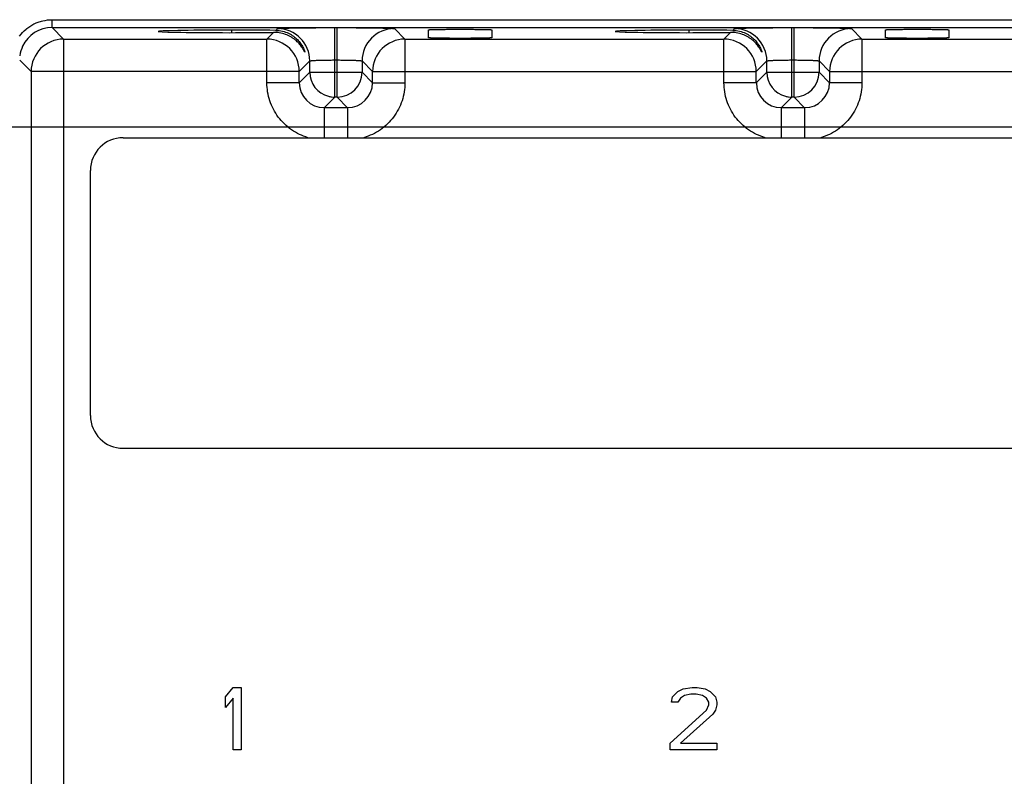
# Model space of a CAD drawing. Header units: inches. Extents: x 0 to 34, y 0 to 22.
# Tile 49 of 71: x 11.9 to 14.2, y 16.3 to 18.1. Entities that reach past the tile are written whole.
import ezdxf

# ---------------------------------------------------------------- set-up
doc = ezdxf.new("R2010")
doc.units = ezdxf.units.IN
doc.header["$LTSCALE"] = 1.87
doc.header["$MEASUREMENT"] = 0
doc.layers.get('0').update_dxf_attribs({"linetype": 'CONTINUOUS'})
doc.layers.add('DIMENSIONS', color=7, linetype='CONTINUOUS')
doc.styles.get("Standard").update_dxf_attribs({"font": 'txt', "width": 0.8})
doc.dimstyles.new('DIMSTYLE_1', dxfattribs={"dimtxt": 0.125, "dimasz": 0.18, "dimexe": 0.125, "dimexo": 0.0625, "dimgap": 0.09, "dimtad": 0, "dimtih": 1, "dimtoh": 1, "dimzin": 4, "dimdsep": 46, "dimtxsty": 'STANDARD', "dimblk": '_FILLED', "dimblk1": '_FILLED', "dimblk2": '_FILLED', "dimcen": 0.09, "dimadec": 0, "dimazin": 0, "dimtp": 0.01, "dimtm": 0.01, "dimtfac": 1, "dimtofl": 0, "dimtmove": 0, "dimatfit": 3, "dimldrblk": '_FILLED', "dimfxl": 1, "dimtolj": 1, "dimtzin": 4, "dimarcsym": 0})

# ---------------------------------------------------------------- blocks, each defined once
blk = doc.blocks.new('*D41')
at = {"layer": 'DIMENSIONS', "color": 2, "linetype": 'CONTINUOUS'}
blk.add_line((11.6309, 17.8466), (22.5948, 17.8466), dxfattribs=at)
at = {"layer": 'DIMENSIONS', "color": 2, "linetype": 'CONTINUOUS', "insert": (22.6573, 17.9091), "char_height": 0.125, "width": 1.125, "attachment_point": 1, "line_spacing_factor": 0.9}
blk.add_mtext('3.08{\\Ftxt.shx;\\W1.000000;\\H0.125000; }[78.3]', dxfattribs=at)
blk = doc.blocks.new('_FILLED')
at = {"color": 0, "linetype": 'BYBLOCK'}
blk.add_solid([(0, 0), (-1, 0.174), (-1, -0.174)], dxfattribs=at)

msp = doc.modelspace()

# ---------------------------------------------------------------- linework, layer by layer
at = {"color": 7, "linetype": 'CONTINUOUS'}
for p, q in [((11.9519, 18.0858), (11.9519, 18.1048)), ((11.9519, 18.1048), (20.5329, 18.1048)), ((11.9797, 18.0579), (11.9519, 18.0858)), ((11.9519, 18.0858), (20.5329, 18.0858)), ((12.4944, 18.0833), (12.4902, 18.0791)), ((12.6324, 17.9183), (12.6324, 18.0857)), ((12.638, 17.9183), (12.638, 18.0857)), ((12.8013, 18.0579), (12.776, 18.0833)), ((13.5944, 18.0833), (13.5902, 18.0791)), ((13.7324, 17.9183), (13.7324, 18.0857)), ((13.738, 17.9183), (13.738, 18.0857)), ((13.9013, 18.0579), (13.876, 18.0833)), ((11.9797, 18.0579), (11.9797, 14.9352)), ((11.9797, 18.0579), (12.4691, 18.0579)), ((12.3842, 18.0797), (12.3842, 18.0735)), ((12.4852, 18.0741), (12.4691, 18.0579)), ((12.4691, 17.9529), (12.4691, 18.0579)), ((12.8013, 18.0579), (12.8013, 17.9529)), ((12.8013, 18.0579), (13.5691, 18.0579)), ((12.8582, 18.0612), (12.858, 18.0804)), ((13.0104, 18.0804), (13.0102, 18.0612)), ((13.4842, 18.0797), (13.4842, 18.0735)), ((13.5852, 18.0741), (13.5691, 18.0579)), ((13.5691, 17.9529), (13.5691, 18.0579)), ((13.9013, 18.0579), (13.9013, 17.9529)), ((13.9013, 18.0579), (14.6691, 18.0579)), ((13.9582, 18.0612), (13.958, 18.0804)), ((14.1104, 18.0804), (14.1102, 18.0612)), ((11.8741, 18.0076), (11.9017, 17.98)), ((12.547, 17.98), (12.5724, 18.0053)), ((12.5724, 17.9783), (12.5724, 18.0053)), ((12.6324, 18.0077), (12.638, 18.0077)), ((12.698, 18.0053), (12.698, 17.9783)), ((12.698, 18.0053), (12.7233, 17.98)), ((13.647, 17.98), (13.6724, 18.0053)), ((13.6724, 17.9783), (13.6724, 18.0053)), ((13.7324, 18.0077), (13.738, 18.0077)), ((13.798, 18.0053), (13.798, 17.9783)), ((13.798, 18.0053), (13.8233, 17.98)), ((11.9017, 17.98), (11.9017, 15.0132)), ((12.547, 17.98), (11.9017, 17.98)), ((12.547, 17.9529), (12.547, 17.98)), ((12.5724, 17.9783), (12.547, 17.9529)), ((12.5724, 17.9783), (12.698, 17.9783)), ((12.7233, 17.9529), (12.698, 17.9783)), ((12.7233, 17.9529), (12.7233, 17.98)), ((12.7233, 17.98), (13.647, 17.98)), ((13.647, 17.9529), (13.647, 17.98)), ((13.6724, 17.9783), (13.647, 17.9529)), ((13.6724, 17.9783), (13.798, 17.9783)), ((13.8233, 17.9529), (13.798, 17.9783)), ((13.8233, 17.98), (13.8233, 17.9529)), ((13.8233, 17.98), (14.747, 17.98)), ((12.547, 17.9529), (12.4691, 17.9529)), ((12.7233, 17.9529), (12.8013, 17.9529)), ((13.647, 17.9529), (13.5691, 17.9529)), ((13.9013, 17.9529), (13.8233, 17.9529)), ((12.607, 17.8929), (12.6324, 17.9183)), ((12.638, 17.9183), (12.6324, 17.9183)), ((12.638, 17.9183), (12.6633, 17.8929)), ((13.707, 17.8929), (13.7324, 17.9183)), ((13.738, 17.9183), (13.7324, 17.9183)), ((13.738, 17.9183), (13.7633, 17.8929)), ((12.607, 17.8929), (12.607, 17.8206)), ((12.6633, 17.8929), (12.607, 17.8929)), ((12.6633, 17.8929), (12.6633, 17.8206)), ((13.707, 17.8929), (13.707, 17.8206)), ((13.7633, 17.8929), (13.707, 17.8929)), ((13.7633, 17.8929), (13.7633, 17.8206)), ((12.1231, 17.8206), (20.3656, 17.8206)), ((12.0444, 17.1513), (12.0444, 17.7419)), ((12.1231, 17.0726), (20.3656, 17.0726)), ((12.3694, 16.4743), (12.3881, 16.4966)), ((12.3881, 16.4966), (12.4069, 16.4966)), ((12.4069, 16.4966), (12.4069, 16.3466)), ((13.4706, 16.4934), (13.4925, 16.4966)), ((13.4925, 16.4966), (13.505, 16.4966)), ((13.505, 16.4966), (13.5238, 16.4934)), ((12.3694, 16.4487), (12.3694, 16.4743)), ((12.3881, 16.4711), (12.3694, 16.4487)), ((12.3881, 16.3466), (12.3881, 16.4711)), ((13.4425, 16.4615), (13.4456, 16.4743)), ((13.4456, 16.4743), (13.4581, 16.487)), ((13.4581, 16.487), (13.4706, 16.4934)), ((13.4644, 16.4711), (13.4581, 16.4615)), ((13.4738, 16.4774), (13.4644, 16.4711)), ((13.4894, 16.4806), (13.4738, 16.4774)), ((13.5019, 16.4806), (13.4894, 16.4806)), ((13.5175, 16.4774), (13.5019, 16.4806)), ((13.5269, 16.4711), (13.5175, 16.4774)), ((13.5238, 16.4934), (13.5363, 16.487)), ((13.5331, 16.4615), (13.5269, 16.4711)), ((13.5363, 16.487), (13.5488, 16.4743)), ((13.5488, 16.4743), (13.5519, 16.4615)), ((13.4581, 16.4615), (13.4425, 16.4615)), ((13.5269, 16.4423), (13.5331, 16.4551)), ((13.5331, 16.4551), (13.5331, 16.4615)), ((13.5519, 16.4551), (13.5488, 16.4423)), ((13.5519, 16.4615), (13.5519, 16.4551)), ((13.4394, 16.3625), (13.5269, 16.4423)), ((13.5425, 16.4328), (13.4644, 16.3625)), ((13.5488, 16.4423), (13.5425, 16.4328)), ((13.4394, 16.3466), (13.4394, 16.3625)), ((13.4644, 16.3625), (13.5519, 16.3625)), ((13.5519, 16.3625), (13.5519, 16.3466)), ((12.4069, 16.3466), (12.3881, 16.3466)), ((13.5519, 16.3466), (13.4394, 16.3466))]:
    msp.add_line(p, q, dxfattribs=at)
for centre, radius, start, end in [((11.9519, 18.0079), 0.0779, 89.9868, 155.151), ((12.4944, 18.0053), 0.078, 0.0437, 89.9565), ((12.776, 18.0053), 0.078, 90.0435, 179.9563), ((13.5944, 18.0053), 0.078, 0.0437, 89.9565), ((13.876, 18.0053), 0.078, 90.0435, 179.9563), ((11.9797, 17.9799), 0.078, 90.0209, 179.982), ((12.469, 17.9799), 0.078, 0.0195, 89.9804), ((12.4861, 17.993), 0.0811, 87.2256, 90.692), ((12.8014, 17.9799), 0.078, 90.021, 179.979), ((13.569, 17.9799), 0.078, 0.0195, 89.9804), ((13.5861, 17.993), 0.0811, 87.2256, 90.692), ((13.9014, 17.9799), 0.078, 90.021, 179.979), ((11.9531, 18.0073), 0.0792, 155.1098, 172.2285), ((12.6324, 17.9783), 0.06, 180.0174, 255.0839), ((12.638, 17.9783), 0.06, 270.0209, 359.979), ((13.7324, 17.9783), 0.06, 180.0174, 255.0839), ((13.738, 17.9783), 0.06, 270.0209, 359.979), ((12.6071, 17.953), 0.06, 180.0504, 269.95), ((12.6633, 17.953), 0.06, 270.0504, 359.95), ((13.7071, 17.953), 0.06, 180.0504, 269.95), ((13.7633, 17.953), 0.06, 270.0504, 359.95), ((12.6326, 17.979), 0.0607, 255.1165, 262.4833), ((12.6325, 17.978), 0.0597, 262.4725, 269.9583), ((13.7326, 17.979), 0.0607, 255.1165, 262.4833), ((13.7325, 17.978), 0.0597, 262.4725, 269.9583), ((12.1231, 17.7419), 0.0787, 90, 180), ((12.1231, 17.1513), 0.0787, 180, 270)]:
    msp.add_arc(centre, radius, start, end, dxfattribs=at)
for centre in [(12.3842, 18.0766), (13.4842, 18.0766)]:
    msp.add_ellipse(centre, major_axis=(0.1771, 0), ratio=0.017455, start_param=0.92934, end_param=5.318939, dxfattribs=at)
for points, knots in [([(11.874, 18.0654), (11.8785, 18.0715), (11.8862, 18.0799), (11.8983, 18.0889), (11.9081, 18.0946), (11.9186, 18.0991), (11.9331, 18.1033), (11.9444, 18.1047), (11.9519, 18.1048)], [0, 0, 0, 0, 0.24993, 0.375054, 0.500172, 0.625299, 0.750488, 1, 1, 1, 1]), ([(12.4944, 18.0833), (12.4945, 18.0834), (12.4948, 18.0835), (12.4955, 18.0836), (12.4964, 18.0837), (12.4976, 18.0838), (12.4992, 18.0839), (12.5019, 18.0841), (12.506, 18.0843), (12.5119, 18.0845), (12.5189, 18.0847), (12.5269, 18.0848), (12.536, 18.085), (12.546, 18.0852), (12.5608, 18.0853), (12.5808, 18.0855), (12.6061, 18.0857), (12.6235, 18.0857), (12.6324, 18.0857)], [0, 0, 0, 0, 0.002438, 0.007006, 0.01377, 0.022758, 0.033995, 0.047499, 0.081331, 0.123941, 0.17483, 0.233491, 0.299339, 0.371731, 0.45002, 0.621408, 0.807264, 1, 1, 1, 1]), ([(12.638, 18.0857), (12.6468, 18.0857), (12.6643, 18.0857), (12.6896, 18.0855), (12.7096, 18.0853), (12.7244, 18.0852), (12.7344, 18.085), (12.7435, 18.0848), (12.7515, 18.0847), (12.7585, 18.0845), (12.7644, 18.0843), (12.7685, 18.0841), (12.7712, 18.0839), (12.7728, 18.0838), (12.774, 18.0837), (12.7749, 18.0836), (12.7755, 18.0835), (12.7759, 18.0834), (12.776, 18.0833)], [0, 0, 0, 0, 0.192733, 0.378587, 0.549974, 0.628263, 0.700655, 0.766502, 0.825162, 0.87605, 0.918659, 0.952492, 0.965997, 0.977234, 0.986224, 0.992989, 0.99756, 1, 1, 1, 1]), ([(12.8581, 18.0804), (12.8581, 18.0804), (12.8583, 18.0805), (12.8585, 18.0805), (12.859, 18.0806), (12.8596, 18.0807), (12.8604, 18.0807), (12.8613, 18.0808), (12.8625, 18.0809), (12.8644, 18.0809), (12.8672, 18.081), (12.871, 18.0811), (12.8755, 18.0812), (12.8805, 18.0813), (12.886, 18.0814), (12.8943, 18.0815), (12.9054, 18.0816), (12.9195, 18.0817), (12.9342, 18.0817), (12.9489, 18.0817), (12.963, 18.0816), (12.9741, 18.0815), (12.9823, 18.0814), (12.9879, 18.0813), (12.9929, 18.0812), (12.9974, 18.0811), (13.0012, 18.081), (13.004, 18.0809), (13.0059, 18.0809), (13.007, 18.0808), (13.008, 18.0807), (13.0088, 18.0807), (13.0094, 18.0806), (13.0099, 18.0805), (13.0101, 18.0805), (13.0103, 18.0804), (13.0103, 18.0804)], [0, 0, 0, 0, 0.000703, 0.002467, 0.005368, 0.009423, 0.014641, 0.02103, 0.028596, 0.037345, 0.058355, 0.08377, 0.113218, 0.146327, 0.182731, 0.22209, 0.30834, 0.402205, 0.499978, 0.597745, 0.691599, 0.77786, 0.817232, 0.85365, 0.88677, 0.916223, 0.941638, 0.962645, 0.971393, 0.97896, 0.98535, 0.990571, 0.994628, 0.997531, 0.999296, 1, 1, 1, 1]), ([(13.5944, 18.0833), (13.5945, 18.0834), (13.5948, 18.0835), (13.5955, 18.0836), (13.5964, 18.0837), (13.5976, 18.0838), (13.5992, 18.0839), (13.6019, 18.0841), (13.606, 18.0843), (13.6119, 18.0845), (13.6189, 18.0847), (13.6269, 18.0848), (13.636, 18.085), (13.646, 18.0852), (13.6608, 18.0853), (13.6808, 18.0855), (13.7061, 18.0857), (13.7235, 18.0857), (13.7324, 18.0857)], [0, 0, 0, 0, 0.002438, 0.007006, 0.01377, 0.022758, 0.033995, 0.047499, 0.081331, 0.123941, 0.17483, 0.233491, 0.299339, 0.371731, 0.45002, 0.621408, 0.807264, 1, 1, 1, 1]), ([(13.738, 18.0857), (13.7468, 18.0857), (13.7643, 18.0857), (13.7896, 18.0855), (13.8096, 18.0853), (13.8244, 18.0852), (13.8344, 18.085), (13.8435, 18.0848), (13.8515, 18.0847), (13.8585, 18.0845), (13.8644, 18.0843), (13.8685, 18.0841), (13.8712, 18.0839), (13.8728, 18.0838), (13.874, 18.0837), (13.8749, 18.0836), (13.8755, 18.0835), (13.8759, 18.0834), (13.876, 18.0833)], [0, 0, 0, 0, 0.192733, 0.378587, 0.549974, 0.628263, 0.700655, 0.766502, 0.825162, 0.87605, 0.918659, 0.952492, 0.965997, 0.977234, 0.986224, 0.992989, 0.99756, 1, 1, 1, 1]), ([(13.9581, 18.0804), (13.9581, 18.0804), (13.9583, 18.0805), (13.9585, 18.0805), (13.959, 18.0806), (13.9596, 18.0807), (13.9604, 18.0807), (13.9613, 18.0808), (13.9625, 18.0809), (13.9644, 18.0809), (13.9672, 18.081), (13.971, 18.0811), (13.9755, 18.0812), (13.9805, 18.0813), (13.986, 18.0814), (13.9943, 18.0815), (14.0054, 18.0816), (14.0195, 18.0817), (14.0342, 18.0817), (14.0489, 18.0817), (14.063, 18.0816), (14.0741, 18.0815), (14.0823, 18.0814), (14.0879, 18.0813), (14.0929, 18.0812), (14.0974, 18.0811), (14.1012, 18.081), (14.104, 18.0809), (14.1059, 18.0809), (14.107, 18.0808), (14.108, 18.0807), (14.1088, 18.0807), (14.1094, 18.0806), (14.1099, 18.0805), (14.1101, 18.0805), (14.1103, 18.0804), (14.1103, 18.0804)], [0, 0, 0, 0, 0.000703, 0.002467, 0.005368, 0.009423, 0.014641, 0.02103, 0.028596, 0.037345, 0.058355, 0.08377, 0.113218, 0.146327, 0.182731, 0.22209, 0.30834, 0.402205, 0.499978, 0.597745, 0.691599, 0.77786, 0.817232, 0.85365, 0.88677, 0.916223, 0.941638, 0.962645, 0.971393, 0.97896, 0.98535, 0.990571, 0.994628, 0.997531, 0.999296, 1, 1, 1, 1]), ([(12.5605, 18.0267), (12.5605, 18.0267), (12.5605, 18.0266), (12.5604, 18.0266), (12.5604, 18.0266), (12.5603, 18.0266), (12.5602, 18.0267), (12.5601, 18.0269), (12.5599, 18.0272), (12.5597, 18.0276), (12.5595, 18.028), (12.5591, 18.0288), (12.5585, 18.0299), (12.5577, 18.0314), (12.5567, 18.0331), (12.5556, 18.0349), (12.5544, 18.0369), (12.5526, 18.0396), (12.55, 18.0432), (12.5464, 18.0474), (12.5423, 18.0517), (12.5377, 18.0558), (12.5325, 18.0597), (12.5268, 18.0633), (12.5182, 18.0678), (12.506, 18.0721), (12.4956, 18.0737), (12.4901, 18.074)], [0, 0, 0, 0, 0.001249, 0.0016, 0.002011, 0.002639, 0.003535, 0.006191, 0.010002, 0.01491, 0.020847, 0.02774, 0.044104, 0.063466, 0.085374, 0.109386, 0.135122, 0.162365, 0.22064, 0.28308, 0.34914, 0.4185, 0.491076, 0.566911, 0.64609, 0.815091, 1, 1, 1, 1]), ([(12.4902, 18.0791), (12.4957, 18.079), (12.5063, 18.0777), (12.5208, 18.0726), (12.5329, 18.0655), (12.5412, 18.0584), (12.5467, 18.0523), (12.5503, 18.0477), (12.5533, 18.0432), (12.5558, 18.0388), (12.5575, 18.0353), (12.5586, 18.0326), (12.5592, 18.0309), (12.5598, 18.0295), (12.5601, 18.0282), (12.5604, 18.0274), (12.5605, 18.0269), (12.5605, 18.0267)], [0, 0, 0, 0, 0.177091, 0.338784, 0.487325, 0.624401, 0.688883, 0.750466, 0.808783, 0.86311, 0.912178, 0.934097, 0.953754, 0.97073, 0.984484, 0.99441, 1, 1, 1, 1]), ([(13.0102, 18.0612), (13.0102, 18.0611), (13.0101, 18.0611), (13.0098, 18.061), (13.0093, 18.061), (13.0087, 18.0609), (13.0079, 18.0608), (13.0069, 18.0608), (13.0057, 18.0607), (13.0038, 18.0606), (13.001, 18.0605), (12.9972, 18.0604), (12.9927, 18.0603), (12.9877, 18.0602), (12.9822, 18.0601), (12.974, 18.06), (12.9629, 18.0599), (12.9488, 18.0598), (12.9342, 18.0598), (12.9195, 18.0598), (12.9055, 18.0599), (12.8944, 18.06), (12.8862, 18.0601), (12.8807, 18.0602), (12.8756, 18.0603), (12.8712, 18.0604), (12.8674, 18.0605), (12.8645, 18.0606), (12.8626, 18.0607), (12.8615, 18.0608), (12.8605, 18.0608), (12.8596, 18.0609), (12.859, 18.061), (12.8585, 18.061), (12.8583, 18.0611), (12.8581, 18.0611), (12.8581, 18.0612)], [0, 0, 0, 0, 0.000739, 0.002582, 0.005588, 0.009765, 0.015112, 0.021625, 0.0293, 0.038134, 0.059217, 0.084602, 0.113958, 0.146956, 0.183263, 0.222541, 0.308635, 0.402304, 0.499851, 0.597388, 0.691047, 0.777154, 0.816439, 0.852744, 0.885725, 0.915066, 0.940452, 0.96157, 0.970439, 0.978159, 0.984721, 0.990117, 0.99434, 0.997385, 0.999253, 1, 1, 1, 1]), ([(13.6605, 18.0267), (13.6605, 18.0267), (13.6605, 18.0266), (13.6604, 18.0266), (13.6604, 18.0266), (13.6603, 18.0266), (13.6602, 18.0267), (13.6601, 18.0269), (13.6599, 18.0272), (13.6597, 18.0276), (13.6595, 18.028), (13.6591, 18.0288), (13.6585, 18.0299), (13.6577, 18.0314), (13.6567, 18.0331), (13.6556, 18.0349), (13.6544, 18.0369), (13.6526, 18.0396), (13.65, 18.0432), (13.6464, 18.0474), (13.6423, 18.0517), (13.6377, 18.0558), (13.6325, 18.0597), (13.6268, 18.0633), (13.6182, 18.0678), (13.606, 18.0721), (13.5956, 18.0737), (13.5901, 18.074)], [0, 0, 0, 0, 0.001249, 0.0016, 0.002011, 0.002639, 0.003535, 0.006191, 0.010002, 0.01491, 0.020847, 0.02774, 0.044104, 0.063466, 0.085374, 0.109386, 0.135122, 0.162365, 0.22064, 0.28308, 0.34914, 0.4185, 0.491076, 0.566911, 0.64609, 0.815091, 1, 1, 1, 1]), ([(13.5902, 18.0791), (13.5957, 18.079), (13.6063, 18.0777), (13.6208, 18.0726), (13.6329, 18.0655), (13.6412, 18.0584), (13.6467, 18.0523), (13.6503, 18.0477), (13.6533, 18.0432), (13.6558, 18.0388), (13.6575, 18.0353), (13.6586, 18.0326), (13.6592, 18.0309), (13.6598, 18.0295), (13.6601, 18.0282), (13.6604, 18.0274), (13.6605, 18.0269), (13.6605, 18.0267)], [0, 0, 0, 0, 0.177091, 0.338784, 0.487325, 0.624401, 0.688883, 0.750466, 0.808783, 0.86311, 0.912178, 0.934097, 0.953754, 0.97073, 0.984484, 0.99441, 1, 1, 1, 1]), ([(14.1102, 18.0612), (14.1102, 18.0611), (14.1101, 18.0611), (14.1098, 18.061), (14.1093, 18.061), (14.1087, 18.0609), (14.1079, 18.0608), (14.1069, 18.0608), (14.1057, 18.0607), (14.1038, 18.0606), (14.101, 18.0605), (14.0972, 18.0604), (14.0927, 18.0603), (14.0877, 18.0602), (14.0822, 18.0601), (14.074, 18.06), (14.0629, 18.0599), (14.0488, 18.0598), (14.0342, 18.0598), (14.0195, 18.0598), (14.0055, 18.0599), (13.9944, 18.06), (13.9862, 18.0601), (13.9807, 18.0602), (13.9756, 18.0603), (13.9712, 18.0604), (13.9674, 18.0605), (13.9645, 18.0606), (13.9626, 18.0607), (13.9615, 18.0608), (13.9605, 18.0608), (13.9596, 18.0609), (13.959, 18.061), (13.9585, 18.061), (13.9583, 18.0611), (13.9581, 18.0611), (13.9581, 18.0612)], [0, 0, 0, 0, 0.000739, 0.002582, 0.005588, 0.009765, 0.015112, 0.021625, 0.0293, 0.038134, 0.059217, 0.084602, 0.113958, 0.146956, 0.183263, 0.222541, 0.308635, 0.402304, 0.499851, 0.597388, 0.691047, 0.777154, 0.816439, 0.852744, 0.885725, 0.915066, 0.940452, 0.96157, 0.970439, 0.978159, 0.984721, 0.990117, 0.99434, 0.997385, 0.999253, 1, 1, 1, 1]), ([(12.5724, 18.0053), (12.5724, 18.0054), (12.5726, 18.0055), (12.5729, 18.0056), (12.5733, 18.0057), (12.5741, 18.0059), (12.5755, 18.0061), (12.5775, 18.0063), (12.5801, 18.0065), (12.5831, 18.0067), (12.5866, 18.0068), (12.5921, 18.0071), (12.5998, 18.0073), (12.61, 18.0075), (12.621, 18.0077), (12.6286, 18.0077), (12.6324, 18.0077)], [0, 0, 0, 0, 0.002839, 0.007735, 0.014877, 0.024283, 0.049796, 0.083996, 0.126544, 0.17708, 0.23524, 0.300655, 0.451133, 0.622374, 0.807593, 1, 1, 1, 1]), ([(12.638, 18.0077), (12.6418, 18.0077), (12.6494, 18.0077), (12.6604, 18.0075), (12.6706, 18.0073), (12.6783, 18.0071), (12.6838, 18.0068), (12.6873, 18.0067), (12.6903, 18.0065), (12.6929, 18.0063), (12.6949, 18.0061), (12.6963, 18.0059), (12.6971, 18.0057), (12.6975, 18.0056), (12.6978, 18.0055), (12.6979, 18.0054), (12.698, 18.0053)], [0, 0, 0, 0, 0.192406, 0.377625, 0.548867, 0.699345, 0.76476, 0.82292, 0.873456, 0.916004, 0.950204, 0.975717, 0.985123, 0.992265, 0.997161, 1, 1, 1, 1]), ([(13.6724, 18.0053), (13.6724, 18.0054), (13.6726, 18.0055), (13.6729, 18.0056), (13.6733, 18.0057), (13.6741, 18.0059), (13.6755, 18.0061), (13.6775, 18.0063), (13.6801, 18.0065), (13.6831, 18.0067), (13.6866, 18.0068), (13.6921, 18.0071), (13.6998, 18.0073), (13.71, 18.0075), (13.721, 18.0077), (13.7286, 18.0077), (13.7324, 18.0077)], [0, 0, 0, 0, 0.002839, 0.007735, 0.014877, 0.024283, 0.049796, 0.083996, 0.126544, 0.17708, 0.23524, 0.300655, 0.451133, 0.622374, 0.807593, 1, 1, 1, 1]), ([(13.738, 18.0077), (13.7418, 18.0077), (13.7494, 18.0077), (13.7604, 18.0075), (13.7706, 18.0073), (13.7783, 18.0071), (13.7838, 18.0068), (13.7873, 18.0067), (13.7903, 18.0065), (13.7929, 18.0063), (13.7949, 18.0061), (13.7963, 18.0059), (13.7971, 18.0057), (13.7975, 18.0056), (13.7978, 18.0055), (13.7979, 18.0054), (13.798, 18.0053)], [0, 0, 0, 0, 0.192406, 0.377625, 0.548867, 0.699345, 0.76476, 0.82292, 0.873456, 0.916004, 0.950204, 0.975717, 0.985123, 0.992265, 0.997161, 1, 1, 1, 1]), ([(12.568, 17.8206), (12.5539, 17.8249), (12.5268, 17.8377), (12.4946, 17.8689), (12.4738, 17.9086), (12.4692, 17.9382), (12.4691, 17.9529)], [0, 0, 0, 0, 0.25, 0.499999, 0.749999, 1, 1, 1, 1]), ([(12.8013, 17.9529), (12.8012, 17.9382), (12.7966, 17.9086), (12.7758, 17.8689), (12.7436, 17.8377), (12.7165, 17.8249), (12.7025, 17.8206)], [0, 0, 0, 0, 0.250001, 0.5, 0.749999, 1, 1, 1, 1]), ([(13.668, 17.8206), (13.6539, 17.8249), (13.6268, 17.8377), (13.5946, 17.8689), (13.5738, 17.9086), (13.5692, 17.9382), (13.5691, 17.9529)], [0, 0, 0, 0, 0.25, 0.499999, 0.749999, 1, 1, 1, 1]), ([(13.9013, 17.9529), (13.9012, 17.9382), (13.8966, 17.9086), (13.8758, 17.8689), (13.8436, 17.8377), (13.8165, 17.8249), (13.8025, 17.8206)], [0, 0, 0, 0, 0.250001, 0.5, 0.749999, 1, 1, 1, 1])]:
    msp.add_open_spline(points, degree=3, knots=knots, dxfattribs=at)

# ---------------------------------------------------------------- dimensions: what is measured, and where the dimension line sits
at = {"layer": 'DIMENSIONS', "color": 2, "linetype": 'CONTINUOUS'}
dim = msp.add_ordinate_dim(feature_location=(11.6309, 17.8466), offset=(10.9639, 0), dtype=0, origin=(11.5684, 14.7624), dimstyle='DIMSTYLE_1', override={"dimtad": 1, "dimtih": 0, "dimtoh": 0}, dxfattribs=at)
dim.commit()
dim.dimension.update_dxf_attribs({"geometry": '*D41', "text_midpoint": (23.2198, 17.8466)})

doc.saveas('drawing.dxf')
